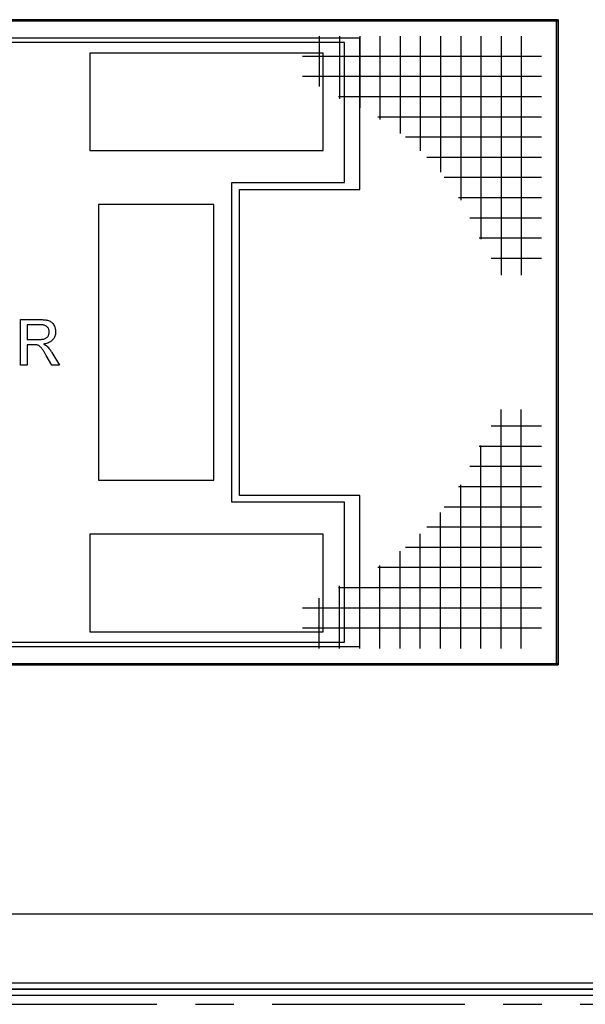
# Model space of a CAD drawing. Header units: millimetres. Extents: x 250 to 59450, y 0 to 41800.
# Tile 53 of 148: x 33051 to 34917, y 15061 to 18311. Entities that reach past the tile are written whole.
import ezdxf

# ---------------------------------------------------------------- set-up
doc = ezdxf.new("R2010")
doc.units = ezdxf.units.MM
doc.header["$LTSCALE"] = 50
doc.header["$PDSIZE"] = -1
doc.linetypes.add('CENTER', pattern=[10.16, 6.35, -1.27, 1.27, -1.27])
doc.linetypes.add('CENTERX2', pattern=[20.32, 12.7, -2.54, 2.54, -2.54])
for name, color, linetype in [('KONTUR', 7, 'Continuous'), ('MASS', 29, 'Continuous'), ('SCHNITT', 5, 'CENTER')]:
    doc.layers.add(name, color=color, linetype=linetype)
doc.styles.add('SLDTEXTSTYLE0', font='TXT', dxfattribs={"width": 0.605})
doc.dimstyles.new('SLDDIMSTYLE2', dxfattribs={"dimtxt": 128.415934, "dimasz": 100, "dimexe": 0, "dimexo": 0.0625, "dimgap": 32.103984, "dimtad": 1, "dimdec": 1, "dimrnd": 1e-09, "dimzin": 12, "dimdsep": 46, "dimtxsty": 'SLDTEXTSTYLE0', "dimsah": 1, "dimcen": 0.09, "dimadec": 0, "dimazin": 3, "dimtfac": 1, "dimtdec": 1, "dimtofl": 0, "dimtmove": 0, "dimatfit": 3, "dimfxl": 1, "dimfrac": 2, "dimtolj": 1, "dimtzin": 12, "dimarcsym": 0})

# ---------------------------------------------------------------- blocks, each defined once
blk = doc.blocks.new('Gitterrost')
at = {"color": 7, "linetype": 'Continuous', "lineweight": 0}
blk.add_point((0, 0), dxfattribs=at)
at = {"layer": 'KONTUR', "color": 8, "true_color": 0x808080}
for p, q in [((5817, -2483), (5817, -41924)), ((9150, -2483), (9150, -41924)), ((12483, -2483), (12483, -35964)), ((15817, -2483), (15817, -29510)), ((19150, -2483), (19150, -24930)), ((22483, -2483), (22483, -21376)), ((25817, -2483), (25817, -18520)), ((29150, -2483), (29150, -16196)), ((32483, -2483), (32483, -14306)), ((35817, -2483), (35817, -12787)), ((39150, -2483), (39150, -10787)), ((2483, -5817), (41924, -5817)), ((2483, -9150), (41924, -9150)), ((2483, -12483), (35964, -12483)), ((2483, -15817), (29510, -15817)), ((2483, -19150), (24930, -19150)), ((2483, -22483), (21376, -22483)), ((2483, -25817), (18520, -25817)), ((2483, -29150), (16196, -29150)), ((2483, -32483), (14306, -32483)), ((2483, -35817), (12787, -35817)), ((2483, -39150), (10787, -39150))]:
    blk.add_line(p, q, dxfattribs=at)
blk = doc.blocks.new('Gitterrost_VBP')
at = {"color": 7, "linetype": 'Continuous'}
blk.add_blockref('Gitterrost', (0, 106000), dxfattribs=at)
for p, rotation in [((263500, 106000), 270.0000000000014), ((0, 0), 90.0000000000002), ((263500, 0), 179.9999999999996)]:
    blk.add_blockref('Gitterrost', p, dxfattribs=dict(at, rotation=rotation))
blk = doc.blocks.new('_D_10')
at = {"layer": 'MASS'}
for p, q in [((29187.4, 15181.4), (29187.4, 15384.4)), ((35187.4, 15181.4), (35187.4, 15384.4)), ((35187.4, 15359.4), (29187.4, 15359.4))]:
    blk.add_line(p, q, dxfattribs=at)
for points in [[(29187.4, 15359.4), (29287.4, 15334.4), (29287.4, 15384.4)], [(35187.4, 15359.4), (35087.4, 15384.4), (35087.4, 15334.4)]]:
    blk.add_solid(points, dxfattribs=at)
at = {"layer": 'MASS', "attachment_point": 1, "style": 'SLDTEXTSTYLE0'}
for s, insert, char_height in [('Rollvorhang', (31143.7, 15529.9), 132.292), ('6000', (32133.5, 15529.9), 132.29), ('x H3345', (32575, 15529.9), 132.29)]:
    blk.add_mtext(s, dxfattribs=dict(at, insert=insert, char_height=char_height))

msp = doc.modelspace()

# ---------------------------------------------------------------- hatches: boundary and pattern name
at = {"layer": 'SCHNITT', "linetype": 'Continuous', "lineweight": 18}
h = msp.add_hatch(dxfattribs=at)
h.set_pattern_fill('ANSI31', color=256, scale=50, angle=3e-322, style=0)
h.paths.add_polyline_path([(32917.36, 15111.13), (33677.36, 15111.13), (33677.36, 15111.63), (32917.36, 15111.63)], flags=0)
h = msp.add_hatch(dxfattribs=at)
h.set_pattern_fill('ANSI31', color=256, scale=50, angle=3e-322, style=0)
h.paths.add_polyline_path([(33677.36, 15111.63), (33677.36, 15111.13), (34027.36, 15111.13), (34027.36, 15111.63)], flags=0)
h = msp.add_hatch(dxfattribs=at)
h.set_pattern_fill('ANSI31', color=256, scale=50, angle=3e-322, style=0)
h.paths.add_polyline_path([(34027.36, 15111.13), (34787.36, 15111.13), (34787.36, 15111.63), (34027.36, 15111.63)], flags=0)
h = msp.add_hatch(dxfattribs=at)
h.set_pattern_fill('ANSI31', color=256, scale=50, angle=3e-322, style=0)
h.paths.add_polyline_path([(35187.36, 15111.63), (34787.36, 15111.63), (34787.36, 15111.13), (35187.36, 15111.13)], flags=0)

# ---------------------------------------------------------------- linework, layer by layer
at = {"color": 250, "linetype": 'Continuous', "lineweight": 25, "true_color": 0x404040}
for p, q in [((34827.36, 18311.38), (29547.36, 18311.38)), ((29547.36, 18311.38), (34827.36, 18311.38)), ((34824.86, 18308.88), (34822.36, 18306.38)), ((34827.36, 16181.38), (34827.36, 18311.38)), ((34827.36, 18311.38), (34827.36, 16181.38)), ((34822.36, 16186.38), (34824.86, 16183.88)), ((29547.36, 16181.38), (34827.36, 16181.38)), ((34827.36, 16181.38), (29547.36, 16181.38))]:
    msp.add_line(p, q, dxfattribs=at)
at = {"color": 136, "linetype": 'Continuous', "lineweight": 25, "true_color": 0x008080}
for p, q in [((34822.36, 18306.38), (29552.36, 18306.38)), ((34822.36, 16186.38), (34822.36, 18306.38)), ((32936.36, 18251.38), (34173.36, 18251.38)), ((34122.36, 18236.38), (32977.36, 18236.38)), ((34122.36, 17774.38), (34122.36, 18236.38)), ((34173.36, 17751.38), (34173.36, 18251.38)), ((33282.36, 18201.38), (33282.36, 17879.38)), ((34052.36, 18201.38), (33282.36, 18201.38)), ((34052.36, 17879.38), (34052.36, 18201.38)), ((33282.36, 17879.38), (34052.36, 17879.38)), ((33750.86, 17774.38), (34122.36, 17774.38)), ((33750.86, 16718.38), (33750.86, 17774.38)), ((33775.86, 16741.38), (33775.86, 17751.38)), ((33775.86, 17751.38), (34173.36, 17751.38)), ((33310.86, 17701.38), (33310.86, 16791.38)), ((33690.86, 17701.38), (33310.86, 17701.38)), ((33690.86, 16791.38), (33690.86, 17701.38)), ((33053.7, 17321.38), (33118.79, 17321.38)), ((33053.7, 17171.38), (33053.7, 17321.38)), ((33074.86, 17304.07), (33074.86, 17255.99)), ((33119.57, 17304.07), (33074.86, 17304.07)), ((33074.86, 17255.99), (33115.03, 17255.99)), ((33096.52, 17238.69), (33074.86, 17238.69)), ((33074.86, 17238.69), (33074.86, 17171.38)), ((33157.13, 17171.38), (33138.44, 17203.05)), ((33156.77, 17212.78), (33181.38, 17171.38)), ((33074.86, 17171.38), (33053.7, 17171.38)), ((33181.38, 17171.38), (33157.13, 17171.38)), ((33310.86, 16791.38), (33690.86, 16791.38)), ((34173.36, 16741.38), (33775.86, 16741.38)), ((34173.36, 16241.38), (34173.36, 16741.38)), ((34122.36, 16718.38), (33750.86, 16718.38)), ((34122.36, 16256.38), (34122.36, 16718.38)), ((33282.36, 16613.38), (33282.36, 16291.38)), ((34052.36, 16613.38), (33282.36, 16613.38)), ((34052.36, 16291.38), (34052.36, 16613.38)), ((33282.36, 16291.38), (34052.36, 16291.38)), ((32977.36, 16256.38), (34122.36, 16256.38)), ((34173.36, 16241.38), (32936.36, 16241.38)), ((29552.36, 16186.38), (34822.36, 16186.38))]:
    msp.add_line(p, q, dxfattribs=at)
at = {"color": 17, "linetype": 'Continuous', "lineweight": 25, "true_color": 0x804040}
for p, q in [((35187.36, 15131.38), (29187.36, 15131.38)), ((29187.36, 15091.38), (35187.36, 15091.38)), ((32917.36, 15111.63), (33677.36, 15111.63)), ((33677.36, 15111.13), (32917.36, 15111.13)), ((33677.36, 15111.13), (33677.36, 15111.63)), ((33677.36, 15111.63), (34027.36, 15111.63)), ((33677.36, 15111.13), (33677.36, 15111.63)), ((34027.36, 15111.13), (33677.36, 15111.13)), ((34027.36, 15111.63), (34027.36, 15111.13)), ((34027.36, 15111.63), (34787.36, 15111.63)), ((34027.36, 15111.63), (34027.36, 15111.13)), ((34787.36, 15111.13), (34027.36, 15111.13)), ((34787.36, 15111.13), (34787.36, 15111.63)), ((34787.36, 15111.63), (35187.36, 15111.63)), ((34787.36, 15111.13), (34787.36, 15111.63)), ((35187.36, 15111.13), (34787.36, 15111.13))]:
    msp.add_line(p, q, dxfattribs=at)
at = {"color": 7, "linetype": 'CENTERX2'}
msp.add_line((26772.36, 15061.38), (57647.36, 15061.38), dxfattribs=at)
at = {"color": 136, "linetype": 'Continuous', "lineweight": 25, "true_color": 0x008080}
for points, knots in [([(33118.79, 17321.38), (33120.76, 17321.36), (33124.71, 17321.34), (33130.62, 17320.94), (33136.51, 17320.32), (33142.33, 17319.16), (33147.99, 17317.39), (33153.24, 17314.56), (33157.94, 17310.59), (33161.93, 17305.66), (33165.14, 17299.96), (33167.43, 17293.84), (33168.86, 17287.45), (33169.01, 17283.11), (33169.09, 17280.93)], [0, 0, 0, 0, 0.0800404, 0.1600698, 0.2401008, 0.3201267, 0.4001119, 0.4800419, 0.5599627, 0.6479035, 0.7359185, 0.8239219, 0.9119732, 1, 1, 1, 1]), ([(33147.93, 17280.48), (33147.87, 17282.05), (33147.74, 17285.18), (33146.44, 17289.73), (33144.27, 17293.91), (33141.25, 17297.54), (33137.5, 17300.38), (33133.23, 17302.25), (33128.75, 17303.38), (33124.18, 17303.99), (33121.1, 17304.04), (33119.57, 17304.07)], [0, 0, 0, 0, 0.1120431, 0.2239984, 0.3359377, 0.4478922, 0.5597915, 0.6697657, 0.7798119, 0.8899212, 1, 1, 1, 1]), ([(33115.03, 17255.99), (33116.49, 17256.01), (33119.41, 17256.06), (33123.78, 17256.34), (33128.12, 17256.9), (33132.4, 17257.85), (33136.46, 17259.54), (33140.11, 17261.86), (33142.98, 17264.99), (33145.19, 17268.5), (33146.75, 17272.33), (33147.78, 17276.35), (33147.88, 17279.1), (33147.93, 17280.48)], [0, 0, 0, 0, 0.0933726, 0.1867165, 0.2801043, 0.3734571, 0.4667432, 0.5600675, 0.6480295, 0.7359944, 0.8239947, 0.9120116, 1, 1, 1, 1]), ([(33169.09, 17280.93), (33169.03, 17278.98), (33168.91, 17275.08), (33167.71, 17269.33), (33165.74, 17263.8), (33162.9, 17258.66), (33159.27, 17254.05), (33154.7, 17249.83), (33149.1, 17246.36), (33142.75, 17243.65), (33136.1, 17241.75), (33131.57, 17240.99), (33129.3, 17240.61)], [0, 0, 0, 0, 0.0933583, 0.1866949, 0.2799914, 0.3732991, 0.4666479, 0.5599547, 0.6699273, 0.7799242, 0.889951, 1, 1, 1, 1]), ([(33106.95, 17237.99), (33105.98, 17238.15), (33104.05, 17238.46), (33100.57, 17238.65), (33098.05, 17238.67), (33096.52, 17238.69)], [0, 0, 0, 0, 0.27989386, 0.56003121, 1, 1, 1, 1]), ([(33138.44, 17203.05), (33136.89, 17205.62), (33133.8, 17210.77), (33128.93, 17218.34), (33124.73, 17224.46), (33121.05, 17228.98), (33118.14, 17232.09), (33114.76, 17234.69), (33111, 17236.71), (33108.3, 17237.57), (33106.95, 17237.99)], [0, 0, 0, 0, 0.1866762, 0.3733505, 0.5599926, 0.6479926, 0.7359957, 0.8239678, 0.911976, 1, 1, 1, 1]), ([(33129.3, 17240.61), (33131.6, 17239.42), (33134.8, 17237.77), (33138.64, 17235.2), (33140.19, 17233.88), (33140.96, 17233.22)], [0, 0, 0, 0, 0.559899, 0.7799672, 1, 1, 1, 1]), ([(33140.96, 17233.22), (33142.68, 17231.51), (33146.13, 17228.11), (33150.29, 17222.8), (33153.82, 17217.67), (33155.78, 17214.41), (33156.77, 17212.78)], [0, 0, 0, 0, 0.2799533, 0.5600018, 0.7799713, 1, 1, 1, 1])]:
    msp.add_open_spline(points, degree=3, knots=knots, dxfattribs=at)

# ---------------------------------------------------------------- block references
at = {"color": 7, "linetype": 'Continuous', "xscale": 0.02, "yscale": 0.02, "zscale": 0.02}
msp.add_blockref('Gitterrost_VBP', (29552.36, 16186.38), dxfattribs=at)

# ---------------------------------------------------------------- dimensions: what is measured, and where the dimension line sits
at = {"layer": 'MASS'}
dim = msp.add_linear_dim(base=(29187.36, 15359.41), p1=(35187.36, 15131.38), p2=(29187.36, 15131.38), text='Rollvorhang <> x H3345', dimstyle='SLDDIMSTYLE2', dxfattribs=at)
dim.commit()
dim.dimension.update_dxf_attribs({"geometry": '_D_10', "text_midpoint": (32187.36, 15359.41), "dimtype": 160})

doc.saveas('drawing.dxf')
